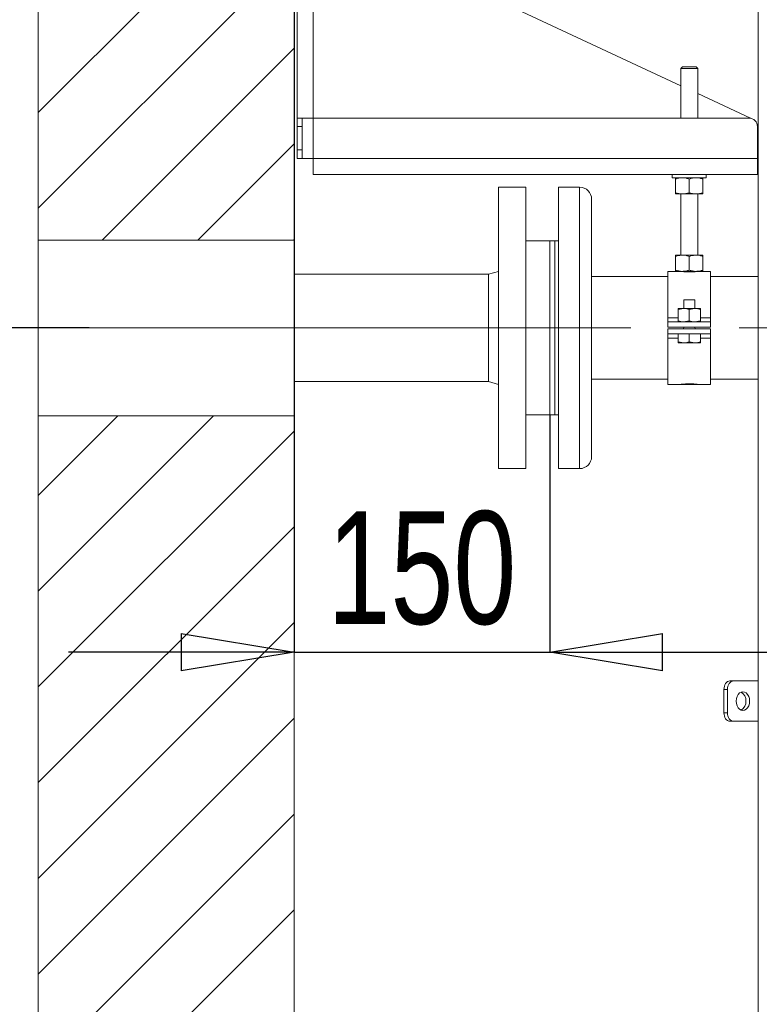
# Model space of a CAD drawing. Header units: millimetres. Extents: x 42 to 14105, y 484 to 9997.
# Tile 36 of 132: x 4544 to 4978, y 6889 to 7466. Entities that reach past the tile are written whole.
import ezdxf

# ---------------------------------------------------------------- set-up
doc = ezdxf.new("R2010")
doc.units = ezdxf.units.MM
doc.header["$LTSCALE"] = 25
doc.header["$PDSIZE"] = -1
doc.linetypes.add('CENTERX2', pattern=[20.32, 12.7, -2.54, 2.54, -2.54])
doc.styles.add('SLDTEXTSTYLE0', font='TXT', dxfattribs={"width": 0.75})
doc.dimstyles.new('SLDDIMSTYLE1', dxfattribs={"dimtxt": 66.145833, "dimasz": 66.145833, "dimexe": 0, "dimexo": 0.0625, "dimgap": 16.536458, "dimtad": 1, "dimdec": 0, "dimrnd": 1e-09, "dimzin": 12, "dimdsep": 46, "dimtxsty": 'SLDTEXTSTYLE0', "dimblk1": 'CLOSED', "dimblk2": 'CLOSED', "dimsah": 1, "dimcen": 0.09, "dimadec": 0, "dimazin": 3, "dimtfac": 1, "dimtdec": 0, "dimtofl": 0, "dimtmove": 0, "dimatfit": 3, "dimldrblk": 'CLOSED', "dimfxl": 1, "dimfrac": 2, "dimtolj": 1, "dimtzin": 12, "dimarcsym": 0})
doc.dimstyles.new('SLDDIMSTYLE2', dxfattribs={"dimtxt": 66.145833, "dimasz": 66.145833, "dimexe": 0, "dimexo": 0.0625, "dimgap": 16.536458, "dimtad": 1, "dimdec": 0, "dimrnd": 1e-09, "dimzin": 12, "dimdsep": 46, "dimtxsty": 'SLDTEXTSTYLE0', "dimblk1": 'CLOSED', "dimblk2": 'CLOSED', "dimsah": 1, "dimcen": 0.09, "dimadec": 0, "dimazin": 3, "dimtfac": 1, "dimtdec": 0, "dimtmove": 0, "dimatfit": 0, "dimldrblk": 'CLOSED', "dimfxl": 1, "dimfrac": 2, "dimtolj": 1, "dimtzin": 12, "dimarcsym": 0})

# ---------------------------------------------------------------- blocks, each defined once
blk = doc.blocks.new('SW_HATCH_0')
at = {"color": 0, "linetype": 'Continuous', "lineweight": 0}
for p, q in [((-2000, 3332.03), (-2150, 3182.03)), ((-2000, 3275.9), (-2150, 3125.9)), ((-2000, 3219.77), (-2112.5, 3107.27)), ((-2000, 3163.65), (-2056.37, 3107.27)), ((-2000, 3107.52), (-2000.25, 3107.27)), ((-2047.12, 3004.27), (-2150, 2901.39)), ((-2103.25, 3004.27), (-2150, 2957.52)), ((-2000, 2995.27), (-2150, 2845.27)), ((-2000, 2939.14), (-2150, 2789.14)), ((-2000, 2883.01), (-2150, 2733.01)), ((-2000, 2826.89), (-2150, 2676.89)), ((-2000, 2770.76), (-2150, 2620.76)), ((-2000, 2714.63), (-2150, 2564.63))]:
    blk.add_line(p, q, dxfattribs=at)
blk = doc.blocks.new('_CLOSED')
at = {"color": 0, "linetype": 'ByBlock', "lineweight": -2}
for p, q in [((-1, 0.166667), (0, 0)), ((-1, 0.166667), (-1, -0.166667)), ((0, 0), (-1, -0.166667)), ((0, 0), (-1, 0))]:
    blk.add_line(p, q, dxfattribs=at)
blk = doc.blocks.new('_D_2')
at = {"color": 7, "linetype": 'Continuous', "lineweight": 0}
for p, q in [((4529.88, 8495.69), (4279.88, 8495.69)), ((4304.88, 8495.69), (4304.88, 4565.69)), ((4679.88, 4565.69), (4279.88, 4565.69))]:
    blk.add_line(p, q, dxfattribs=at)
at = {"color": 7, "linetype": 'Continuous', "lineweight": 0, "xscale": 66.14583333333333, "yscale": 66.14583333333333}
for p, rotation in [((4304.88, 8495.69, 359.78), 90.0000000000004), ((4304.88, 4565.69, 359.78), 270.0000000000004)]:
    blk.add_blockref('_CLOSED', p, dxfattribs=dict(at, rotation=rotation))
at = {"color": 7, "linetype": 'Continuous', "lineweight": 0, "insert": (4219.61, 6432.94), "char_height": 66.146, "attachment_point": 1, "rotation": 90, "style": 'SLDTEXTSTYLE0'}
blk.add_mtext('3930', dxfattribs=at)
blk = doc.blocks.new('_D_3')
at = {"color": 7, "linetype": 'Continuous', "lineweight": 0}
for p, q in [((4529.88, 8695.69), (4180.61, 8695.69)), ((4205.61, 8695.69), (4205.61, 4015.69)), ((4529.88, 4015.69), (4180.61, 4015.69))]:
    blk.add_line(p, q, dxfattribs=at)
at = {"color": 7, "linetype": 'Continuous', "lineweight": 0, "xscale": 66.14583333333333, "yscale": 66.14583333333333}
for p, rotation in [((4205.61, 8695.69, 359.78), 90.0000000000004), ((4205.61, 4015.69, 359.78), 270.0000000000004)]:
    blk.add_blockref('_CLOSED', p, dxfattribs=dict(at, rotation=rotation))
at = {"color": 7, "linetype": 'Continuous', "lineweight": 0, "insert": (4120.35, 6257.94), "char_height": 66.146, "attachment_point": 1, "rotation": 90, "style": 'SLDTEXTSTYLE0'}
blk.add_mtext('4680', dxfattribs=at)
blk = doc.blocks.new('_D_6')
at = {"color": 0, "linetype": 'Continuous', "lineweight": -2}
for p, q in [((4584.82, 7285.69), (4414.79, 7285.69)), ((4414.79, 7219.54), (4414.79, 4631.83)), ((4704.82, 4565.69), (4414.79, 4565.69))]:
    blk.add_line(p, q, dxfattribs=at)
at = {"layer": 'Defpoints', "color": 0}
for p in [(4584.88, 7285.69), (4414.79, 4565.69), (4704.88, 4565.69)]:
    blk.add_point(p, dxfattribs=at)
at = {"color": 0, "linetype": 'ByBlock', "lineweight": -2, "xscale": 66.14583333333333, "yscale": 66.14583333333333, "zscale": 66.14583333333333}
for p, rotation in [((4414.79, 7285.69), 90.00000000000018), ((4414.79, 4565.69), 270.0000000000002)]:
    blk.add_blockref('_CLOSED', p, dxfattribs=dict(at, rotation=rotation))
at = {"color": 0, "lineweight": 0, "insert": (4332.1, 5780.69), "char_height": 66.146, "attachment_point": 2, "rotation": 90, "style": 'SLDTEXTSTYLE0'}
blk.add_mtext('\\A1;2720', dxfattribs=at)
blk = doc.blocks.new('_D_10')
at = {"color": 0, "linetype": 'Continuous', "lineweight": -2}
for p, q in [((4704.88, 8495.63), (4704.88, 7095.55)), ((4854.88, 7234.63), (4854.88, 7095.55)), ((4638.73, 7095.55), (4572.59, 7095.55)), ((4704.88, 7095.55), (4854.88, 7095.55)), ((4921.03, 7095.55), (4987.17, 7095.55))]:
    blk.add_line(p, q, dxfattribs=at)
at = {"layer": 'Defpoints', "color": 0}
for p in [(4704.88, 8495.69), (4854.88, 7234.69), (4854.88, 7095.55)]:
    blk.add_point(p, dxfattribs=at)
at = {"color": 0, "linetype": 'ByBlock', "lineweight": -2, "xscale": 66.14583333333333, "yscale": 66.14583333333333, "zscale": 66.14583333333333}
blk.add_blockref('_CLOSED', (4704.88, 7095.55), dxfattribs=at)
at = {"color": 0, "linetype": 'ByBlock', "lineweight": -2, "xscale": 66.14583333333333, "yscale": 66.14583333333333, "zscale": 66.14583333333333, "rotation": 180}
blk.add_blockref('_CLOSED', (4854.88, 7095.55), dxfattribs=at)
at = {"color": 0, "lineweight": 0, "insert": (4779.88, 7178.23), "char_height": 66.146, "attachment_point": 2, "style": 'SLDTEXTSTYLE0'}
blk.add_mtext('\\A1;150', dxfattribs=at)

msp = doc.modelspace()

# ---------------------------------------------------------------- linework, layer by layer
at = {"color": 7, "linetype": 'Continuous', "lineweight": 15}
for p, q in [((4554.881, 8495.688), (4554.881, 7337.188)), ((4704.881, 8495.688), (4704.881, 7337.188)), ((4977.135, 7820.951), (4977.135, 4965.688)), ((4706.652, 7525.688), (4706.652, 7408.688)), ((4722.658, 7525.219), (4931.652, 7427.688)), ((4932.652, 7438.838), (4931.652, 7437.838)), ((4931.652, 7437.838), (4931.652, 7408.688)), ((4941.652, 7437.838), (4931.652, 7437.838)), ((4932.652, 7438.838), (4940.652, 7438.838)), ((4941.652, 7437.838), (4940.652, 7438.838)), ((4941.652, 7408.688), (4941.652, 7437.838)), ((4941.652, 7423.022), (4972.535, 7408.61)), ((4706.652, 7408.688), (4709.652, 7408.688)), ((4706.652, 7403.688), (4706.652, 7408.688)), ((4709.652, 7408.688), (4709.652, 7403.688)), ((4716.052, 7408.688), (4709.652, 7408.688)), ((4716.052, 7385.088), (4716.052, 7408.688)), ((4971.652, 7408.688), (4716.052, 7408.688)), ((4709.652, 7403.688), (4706.652, 7403.688)), ((4706.652, 7390.088), (4706.652, 7403.688)), ((4709.652, 7390.088), (4709.652, 7403.688)), ((4976.652, 7385.088), (4976.652, 7403.688)), ((4706.652, 7390.088), (4709.652, 7390.088)), ((4706.652, 7385.088), (4706.652, 7390.088)), ((4709.652, 7390.088), (4709.652, 7385.088)), ((4709.652, 7385.088), (4706.652, 7385.088)), ((4709.652, 7385.088), (4716.052, 7385.088)), ((4976.652, 7385.088), (4716.052, 7385.088)), ((4716.052, 7375.688), (4716.052, 7385.088)), ((4976.652, 7385.088), (4976.652, 7375.688)), ((4976.652, 7375.688), (4716.052, 7375.688)), ((4926.652, 7375.688), (4926.652, 7373.688)), ((4926.652, 7373.688), (4936.652, 7373.688)), ((4928.652, 7364.903), (4928.652, 7372.974)), ((4936.652, 7373.688), (4946.652, 7373.688)), ((4936.652, 7364.903), (4936.652, 7372.974)), ((4944.652, 7364.903), (4944.652, 7372.974)), ((4946.652, 7373.688), (4946.652, 7375.688)), ((4840.881, 7368.188), (4824.881, 7368.188)), ((4824.881, 7368.188), (4824.881, 7344.024)), ((4840.881, 7368.188), (4840.881, 7344.024)), ((4872.381, 7368.188), (4859.881, 7368.188)), ((4859.881, 7227.352), (4859.881, 7368.188)), ((4879.381, 7232.302), (4879.381, 7361.188)), ((4928.652, 7364.188), (4932.652, 7364.188)), ((4931.652, 7364.188), (4931.652, 7328.338)), ((4932.652, 7364.188), (4940.652, 7364.188)), ((4940.652, 7364.188), (4944.652, 7364.188)), ((4941.652, 7328.338), (4941.652, 7364.188)), ((4824.881, 7344.024), (4824.881, 7203.188)), ((4840.881, 7344.024), (4840.881, 7203.188)), ((4704.881, 7337.188), (4554.881, 7337.188)), ((4554.881, 7285.688), (4554.881, 7337.188)), ((4704.881, 7285.688), (4704.881, 7337.188)), ((4854.881, 7336.688), (4840.881, 7336.688)), ((4857.881, 7336.688), (4854.881, 7336.688)), ((4854.881, 7336.688), (4854.881, 7234.688)), ((4859.881, 7336.688), (4857.881, 7336.688)), ((4857.881, 7315.121), (4857.881, 7336.688)), ((4857.881, 7336.688), (4857.881, 7234.688)), ((4928.652, 7328.338), (4932.652, 7328.338)), ((4928.652, 7319.553), (4928.652, 7327.624)), ((4932.652, 7328.338), (4940.652, 7328.338)), ((4936.652, 7319.553), (4936.652, 7327.624)), ((4940.652, 7328.338), (4944.652, 7328.338)), ((4944.652, 7319.553), (4944.652, 7327.624)), ((4818.881, 7317.188), (4704.881, 7317.188)), ((4824.881, 7318.825), (4818.881, 7317.188)), ((4818.881, 7254.188), (4818.881, 7317.188)), ((4857.881, 7234.688), (4857.881, 7315.121)), ((4924.152, 7315.838), (4879.381, 7315.838)), ((4928.652, 7318.838), (4924.152, 7318.838)), ((4924.152, 7318.838), (4924.152, 7291.649)), ((4928.652, 7318.838), (4932.652, 7318.838)), ((4932.652, 7318.838), (4940.652, 7318.838)), ((4940.652, 7318.838), (4944.652, 7318.838)), ((4949.152, 7318.838), (4944.652, 7318.838)), ((4949.152, 7318.838), (4949.152, 7291.649)), ((4977.135, 7315.838), (4949.152, 7315.838)), ((4930.152, 7296.508), (4933.402, 7297.088)), ((4930.152, 7297.088), (4933.402, 7297.088)), ((4933.402, 7297.088), (4939.902, 7297.088)), ((4933.419, 7302.188), (4933.419, 7297.088)), ((4939.885, 7302.188), (4933.419, 7302.188)), ((4936.652, 7296.508), (4939.902, 7297.088)), ((4939.885, 7297.088), (4939.885, 7302.188)), ((4939.902, 7297.088), (4943.152, 7297.088)), ((4924.152, 7291.649), (4924.152, 7289.188)), ((4930.152, 7289.769), (4930.152, 7296.508)), ((4936.652, 7289.769), (4936.652, 7296.508)), ((4943.152, 7289.769), (4943.152, 7296.508)), ((4949.152, 7291.649), (4949.152, 7289.188)), ((4554.881, 7234.188), (4554.881, 7285.688)), ((4704.881, 7234.188), (4704.881, 7285.688)), ((4924.152, 7289.188), (4949.152, 7289.188)), ((4924.152, 7289.188), (4924.152, 7286.188)), ((4924.152, 7286.188), (4949.152, 7286.188)), ((4924.152, 7285.188), (4949.152, 7285.188)), ((4924.152, 7285.188), (4924.152, 7282.188)), ((4933.419, 7286.188), (4933.228, 7285.188)), ((4936.652, 7289.769), (4933.402, 7289.188)), ((4940.077, 7285.188), (4939.885, 7286.188)), ((4943.152, 7289.769), (4939.902, 7289.188)), ((4949.152, 7289.188), (4949.152, 7286.188)), ((4949.152, 7285.188), (4949.152, 7282.188)), ((4924.152, 7282.188), (4949.152, 7282.188)), ((4924.152, 7282.188), (4924.152, 7279.728)), ((4924.152, 7279.728), (4924.152, 7252.538)), ((4930.152, 7282.188), (4930.152, 7277.469)), ((4930.152, 7277.469), (4930.152, 7282.188)), ((4936.652, 7282.188), (4936.652, 7277.469)), ((4936.652, 7277.469), (4936.652, 7282.188)), ((4943.152, 7277.469), (4943.152, 7282.188)), ((4943.152, 7282.188), (4943.152, 7277.469)), ((4949.152, 7282.188), (4949.152, 7279.728)), ((4949.152, 7279.728), (4949.152, 7252.538)), ((4930.152, 7277.469), (4933.402, 7276.888)), ((4930.152, 7277.469), (4930.152, 7277.469)), ((4933.402, 7276.888), (4930.152, 7276.888)), ((4939.902, 7276.888), (4933.402, 7276.888)), ((4936.652, 7277.469), (4936.652, 7277.469)), ((4936.652, 7277.469), (4939.902, 7276.888)), ((4943.152, 7276.888), (4939.902, 7276.888)), ((4943.152, 7277.469), (4943.152, 7277.469)), ((4704.881, 7254.188), (4818.881, 7254.188)), ((4818.881, 7254.188), (4824.881, 7252.552)), ((4879.381, 7255.538), (4924.152, 7255.538)), ((4924.152, 7252.538), (4931.652, 7252.538)), ((4941.652, 7252.538), (4931.652, 7252.538)), ((4941.652, 7252.538), (4949.152, 7252.538)), ((4949.152, 7255.538), (4977.135, 7255.538)), ((4554.881, 7234.188), (4704.881, 7234.188)), ((4554.881, 7234.188), (4554.881, 4165.688)), ((4704.881, 7234.188), (4704.881, 4165.688)), ((4840.881, 7234.688), (4854.881, 7234.688)), ((4854.881, 7234.688), (4857.881, 7234.688)), ((4857.881, 7234.688), (4859.881, 7234.688)), ((4879.381, 7210.188), (4879.381, 7232.302)), ((4859.881, 7203.188), (4859.881, 7227.352)), ((4824.881, 7203.188), (4840.881, 7203.188)), ((4859.881, 7203.188), (4872.381, 7203.188)), ((4960.489, 7078.688), (4962.611, 7078.688)), ((4962.611, 7078.688), (4977.135, 7078.688)), ((4959.075, 7073.688), (4956.954, 7073.688)), ((4956.954, 7060.088), (4956.954, 7073.688)), ((4959.075, 7060.088), (4959.075, 7073.688)), ((4956.954, 7060.088), (4959.075, 7060.088)), ((4962.611, 7055.088), (4960.489, 7055.088)), ((4977.135, 7055.088), (4962.611, 7055.088))]:
    msp.add_line(p, q, dxfattribs=at)
at = {"color": 8, "linetype": 'Continuous', "lineweight": 15}
for p, q in [((4716.052, 7525.688), (4716.052, 7408.688)), ((4872.381, 7227.352), (4872.381, 7368.188)), ((4924.152, 7291.649), (4930.152, 7291.649)), ((4943.152, 7291.649), (4949.152, 7291.649)), ((4924.152, 7279.728), (4930.152, 7279.728)), ((4943.152, 7279.728), (4949.152, 7279.728)), ((4872.381, 7203.188), (4872.381, 7227.352))]:
    msp.add_line(p, q, dxfattribs=at)
at = {"color": 7, "linetype": 'CENTERX2', "lineweight": 0}
msp.add_line((4584.881, 7285.688), (5217.881, 7285.688), dxfattribs=at)
at = {"color": 7, "linetype": 'Continuous', "lineweight": 15, "flags": 128}
for points in [[(4956.954, 7073.688), (4957.022, 7074.664), (4957.223, 7075.602), (4957.55, 7076.466), (4957.989, 7077.224), (4958.525, 7077.846), (4959.136, 7078.308), (4959.8, 7078.592), (4960.489, 7078.688)], [(4962.611, 7078.688), (4961.921, 7078.592), (4961.258, 7078.308), (4960.646, 7077.846), (4960.111, 7077.224), (4959.671, 7076.466), (4959.344, 7075.602), (4959.143, 7074.664), (4959.075, 7073.688)], [(4964.237, 7066.888), (4964.37, 7068.312), (4964.758, 7069.638), (4965.376, 7070.777), (4966.182, 7071.651), (4967.12, 7072.201), (4968.126, 7072.388), (4969.133, 7072.201), (4970.071, 7071.651), (4970.876, 7070.777), (4971.494, 7069.638), (4971.883, 7068.312), (4972.015, 7066.888), (4971.883, 7065.465), (4971.494, 7064.138), (4970.876, 7062.999), (4970.071, 7062.125), (4969.133, 7061.576), (4968.126, 7061.388), (4967.12, 7061.576), (4966.182, 7062.125), (4965.376, 7062.999), (4964.758, 7064.138), (4964.37, 7065.465), (4964.237, 7066.888)], [(4960.489, 7055.088), (4959.8, 7055.184), (4959.136, 7055.469), (4958.525, 7055.931), (4957.989, 7056.553), (4957.55, 7057.31), (4957.223, 7058.175), (4957.022, 7059.113), (4956.954, 7060.088)], [(4959.075, 7060.088), (4959.143, 7059.113), (4959.344, 7058.175), (4959.671, 7057.31), (4960.111, 7056.553), (4960.646, 7055.931), (4961.258, 7055.469), (4961.921, 7055.184), (4962.611, 7055.088)]]:
    msp.add_lwpolyline(points, dxfattribs=at)
at = {"color": 7, "linetype": 'Continuous', "lineweight": 15}
for centre, radius, start, end in [((4971.652, 7403.688), 5, 0, 90), ((4872.381, 7361.188), 7, 0, 90), ((4872.381, 7210.188), 7, 270, 360), ((4964.312, 7067.306), 5.597, 355.716302, 60.534709), ((4964.442, 7066.401), 5.473, 298.637434, 5.111555)]:
    msp.add_arc(centre, radius, start, end, dxfattribs=at)
for points, knots in [([(4928.652, 7372.974), (4929.302, 7373.173), (4930.613, 7373.576), (4931.969, 7373.651), (4932.652, 7373.688)], [0, 0, 0, 0, 0.495458, 1, 1, 1, 1]), ([(4928.652, 7373.688), (4928.652, 7373.608), (4928.652, 7373.5), (4928.652, 7373.082), (4928.652, 7372.974)], [0, 0, 0, 0, 0.7424487, 1, 1, 1, 1]), ([(4932.652, 7373.688), (4932.747, 7373.687), (4933.465, 7373.681), (4934.819, 7373.525), (4936.038, 7373.158), (4936.652, 7372.974)], [0, 0, 0, 0, 0.0700858, 0.5307822, 1, 1, 1, 1]), ([(4936.652, 7372.974), (4937.302, 7373.173), (4938.613, 7373.576), (4939.969, 7373.651), (4940.652, 7373.688)], [0, 0, 0, 0, 0.495458, 1, 1, 1, 1]), ([(4940.652, 7373.688), (4940.747, 7373.687), (4941.465, 7373.681), (4942.819, 7373.525), (4944.038, 7373.158), (4944.652, 7372.974)], [0, 0, 0, 0, 0.0700858, 0.5307822, 1, 1, 1, 1]), ([(4944.652, 7372.974), (4944.652, 7373.082), (4944.652, 7373.5), (4944.652, 7373.608), (4944.652, 7373.688)], [0, 0, 0, 0, 0.2575513, 1, 1, 1, 1]), ([(4932.652, 7364.188), (4932.558, 7364.189), (4931.84, 7364.195), (4930.486, 7364.352), (4929.267, 7364.718), (4928.652, 7364.903)], [0, 0, 0, 0, 0.0700858, 0.5307822, 1, 1, 1, 1]), ([(4928.652, 7364.903), (4928.652, 7364.795), (4928.652, 7364.376), (4928.652, 7364.268), (4928.652, 7364.188)], [0, 0, 0, 0, 0.2575513, 1, 1, 1, 1]), ([(4936.652, 7364.903), (4936.003, 7364.703), (4934.692, 7364.3), (4933.336, 7364.226), (4932.652, 7364.188)], [0, 0, 0, 0, 0.495458, 1, 1, 1, 1]), ([(4940.652, 7364.188), (4940.558, 7364.189), (4939.84, 7364.195), (4938.486, 7364.352), (4937.267, 7364.718), (4936.652, 7364.903)], [0, 0, 0, 0, 0.0700858, 0.5307822, 1, 1, 1, 1]), ([(4944.652, 7364.903), (4944.003, 7364.703), (4942.692, 7364.3), (4941.336, 7364.226), (4940.652, 7364.188)], [0, 0, 0, 0, 0.495458, 1, 1, 1, 1]), ([(4944.652, 7364.188), (4944.652, 7364.268), (4944.652, 7364.376), (4944.652, 7364.795), (4944.652, 7364.903)], [0, 0, 0, 0, 0.7424487, 1, 1, 1, 1]), ([(4928.652, 7327.624), (4929.302, 7327.823), (4930.613, 7328.226), (4931.969, 7328.301), (4932.652, 7328.338)], [0, 0, 0, 0, 0.495458, 1, 1, 1, 1]), ([(4928.652, 7328.338), (4928.652, 7328.328), (4928.652, 7328.288), (4928.652, 7327.904), (4928.652, 7327.624)], [0, 0, 0, 0, 0.2686336, 1, 1, 1, 1]), ([(4932.652, 7328.338), (4932.747, 7328.337), (4933.465, 7328.331), (4934.819, 7328.175), (4936.038, 7327.808), (4936.652, 7327.624)], [0, 0, 0, 0, 0.0700858, 0.5307822, 1, 1, 1, 1]), ([(4936.652, 7327.624), (4937.302, 7327.823), (4938.613, 7328.226), (4939.969, 7328.301), (4940.652, 7328.338)], [0, 0, 0, 0, 0.495458, 1, 1, 1, 1]), ([(4940.652, 7328.338), (4940.747, 7328.337), (4941.465, 7328.331), (4942.819, 7328.175), (4944.038, 7327.808), (4944.652, 7327.624)], [0, 0, 0, 0, 0.0700858, 0.5307822, 1, 1, 1, 1]), ([(4944.652, 7327.624), (4944.652, 7327.904), (4944.652, 7328.288), (4944.652, 7328.328), (4944.652, 7328.338)], [0, 0, 0, 0, 0.7313664, 1, 1, 1, 1]), ([(4932.652, 7318.838), (4932.558, 7318.839), (4931.84, 7318.845), (4930.486, 7319.002), (4929.267, 7319.368), (4928.652, 7319.553)], [0, 0, 0, 0, 0.0700858, 0.5307822, 1, 1, 1, 1]), ([(4928.652, 7319.553), (4928.652, 7319.272), (4928.652, 7318.888), (4928.652, 7318.849), (4928.652, 7318.838)], [0, 0, 0, 0, 0.7313664, 1, 1, 1, 1]), ([(4941.652, 7318.838), (4941.6, 7318.83), (4941.495, 7318.814), (4940.664, 7318.698), (4939.418, 7318.565), (4937.998, 7318.476), (4936.488, 7318.449), (4934.977, 7318.489), (4933.486, 7318.603), (4932.352, 7318.736), (4931.741, 7318.825), (4931.678, 7318.834), (4931.652, 7318.838)], [0, 0, 0, 0, 0.1040295, 0.2102234, 0.3174325, 0.4251976, 0.5000102, 0.6065212, 0.7130026, 0.8202483, 0.9280054, 1, 1, 1, 1]), ([(4936.652, 7319.553), (4936.003, 7319.353), (4934.692, 7318.95), (4933.336, 7318.876), (4932.652, 7318.838)], [0, 0, 0, 0, 0.495458, 1, 1, 1, 1]), ([(4940.652, 7318.838), (4940.558, 7318.839), (4939.84, 7318.845), (4938.486, 7319.002), (4937.267, 7319.368), (4936.652, 7319.553)], [0, 0, 0, 0, 0.0700858, 0.5307822, 1, 1, 1, 1]), ([(4944.652, 7319.553), (4944.003, 7319.353), (4942.692, 7318.95), (4941.336, 7318.876), (4940.652, 7318.838)], [0, 0, 0, 0, 0.495458, 1, 1, 1, 1]), ([(4944.652, 7318.838), (4944.652, 7318.849), (4944.652, 7318.888), (4944.652, 7319.272), (4944.652, 7319.553)], [0, 0, 0, 0, 0.2686336, 1, 1, 1, 1]), ([(4930.152, 7297.088), (4930.152, 7297.08), (4930.152, 7297.047), (4930.152, 7296.736), (4930.152, 7296.508)], [0, 0, 0, 0, 0.26863361, 1, 1, 1, 1]), ([(4933.402, 7297.088), (4933.479, 7297.088), (4934.577, 7297.079), (4935.652, 7296.783), (4936.652, 7296.508)], [0, 0, 0, 0, 0.0702148, 1, 1, 1, 1]), ([(4939.902, 7297.088), (4939.979, 7297.088), (4941.077, 7297.079), (4942.152, 7296.783), (4943.152, 7296.508)], [0, 0, 0, 0, 0.0702148, 1, 1, 1, 1]), ([(4943.152, 7296.508), (4943.152, 7296.736), (4943.152, 7297.047), (4943.152, 7297.08), (4943.152, 7297.088)], [0, 0, 0, 0, 0.7313664, 1, 1, 1, 1]), ([(4933.402, 7289.188), (4933.325, 7289.189), (4932.228, 7289.197), (4931.152, 7289.493), (4930.152, 7289.769)], [0, 0, 0, 0, 0.07021477, 1, 1, 1, 1]), ([(4930.152, 7289.769), (4930.152, 7289.541), (4930.152, 7289.229), (4930.152, 7289.197), (4930.152, 7289.188)], [0, 0, 0, 0, 0.73136639, 1, 1, 1, 1]), ([(4939.902, 7289.188), (4939.825, 7289.189), (4938.728, 7289.197), (4937.652, 7289.493), (4936.652, 7289.769)], [0, 0, 0, 0, 0.0702148, 1, 1, 1, 1]), ([(4943.152, 7289.188), (4943.152, 7289.197), (4943.152, 7289.229), (4943.152, 7289.541), (4943.152, 7289.769)], [0, 0, 0, 0, 0.26863361, 1, 1, 1, 1]), ([(4930.152, 7276.888), (4930.152, 7276.897), (4930.152, 7276.929), (4930.152, 7277.241), (4930.152, 7277.469)], [0, 0, 0, 0, 0.26864216, 1, 1, 1, 1]), ([(4933.402, 7276.888), (4933.479, 7276.889), (4934.577, 7276.897), (4935.652, 7277.193), (4936.652, 7277.469)], [0, 0, 0, 0, 0.0702168, 1, 1, 1, 1]), ([(4939.902, 7276.888), (4939.979, 7276.889), (4941.077, 7276.897), (4942.152, 7277.193), (4943.152, 7277.469)], [0, 0, 0, 0, 0.0702168, 1, 1, 1, 1]), ([(4943.152, 7277.469), (4943.152, 7277.241), (4943.152, 7276.929), (4943.152, 7276.897), (4943.152, 7276.888)], [0, 0, 0, 0, 0.73135784, 1, 1, 1, 1]), ([(4931.652, 7252.538), (4931.659, 7252.539), (4931.684, 7252.543), (4932.057, 7252.599), (4933.028, 7252.725), (4934.414, 7252.853), (4936.055, 7252.927), (4937.757, 7252.913), (4939.329, 7252.819), (4940.607, 7252.685), (4941.447, 7252.57), (4941.651, 7252.538), (4941.652, 7252.538), (4941.652, 7252.538)], [0, 0, 0, 0, 0.0352895, 0.1413875, 0.2479002, 0.3554686, 0.4631104, 0.569696, 0.6757522, 0.7826218, 0.8903839, 0.9977335, 1, 1, 1, 1])]:
    msp.add_open_spline(points, degree=3, knots=knots, dxfattribs=at)

# ---------------------------------------------------------------- block references
at = {"color": 7, "linetype": 'Continuous', "lineweight": 0}
msp.add_blockref('SW_HATCH_0', (6704.881, 4229.916), dxfattribs=at)

# ---------------------------------------------------------------- dimensions: what is measured, and where the dimension line sits
for base, p1, p2, picture, middle in [((4205.614, 4015.688), (4554.881, 8695.688), (4554.881, 4015.688), '_D_3', (4205.614, 6355.688)), ((4304.881, 4565.688), (4554.881, 8495.688), (4704.881, 4565.688), '_D_2', (4304.881, 6530.688)), ((4414.785, 4565.688), (4584.881, 7285.688), (4704.881, 4565.688), '_D_6', (4414.785, 5780.688))]:
    dim = msp.add_linear_dim(base=base, p1=p1, p2=p2, angle=90, dimstyle='SLDDIMSTYLE1', dxfattribs=at)
    dim.commit()
    dim.dimension.update_dxf_attribs({"geometry": picture, "text_midpoint": middle, "dimtype": 160})
dim = msp.add_linear_dim(base=(4854.881, 7095.552), p1=(4704.881, 8495.688), p2=(4854.881, 7234.688), dimstyle='SLDDIMSTYLE2', dxfattribs=at)
dim.commit()
dim.dimension.update_dxf_attribs({"geometry": '_D_10', "text_midpoint": (4779.881, 7095.552), "dimtype": 160})

doc.saveas('drawing.dxf')
